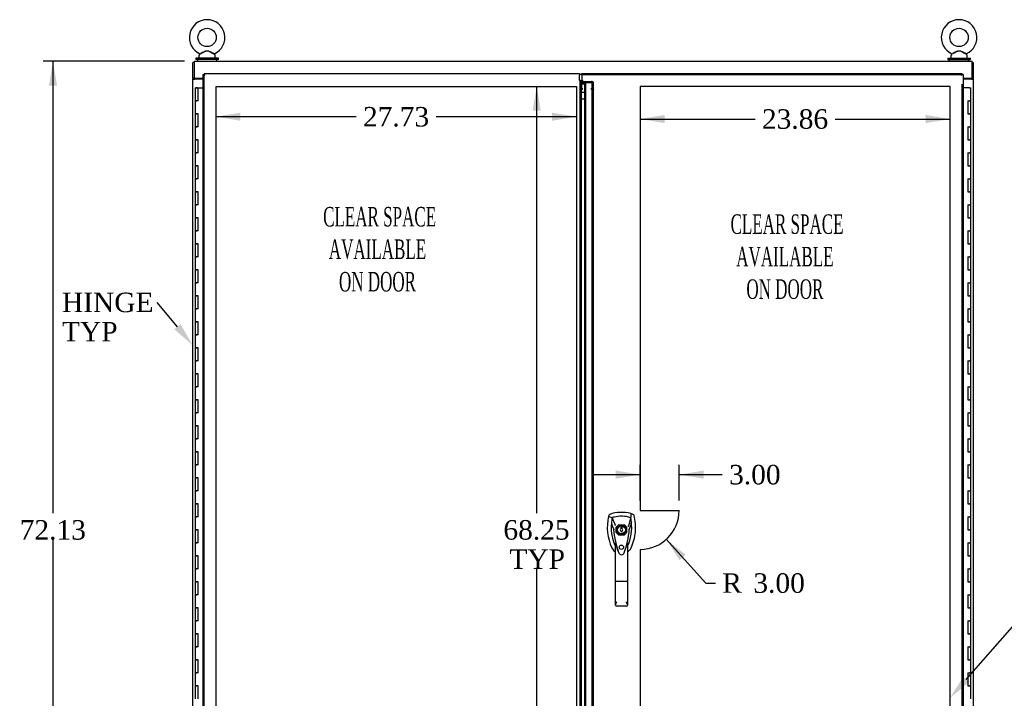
# Model space of a CAD drawing. Header units: inches. Extents: x 1 to 359, y -2 to 239.
# Tile 6 of 20: x 54 to 130, y 100 to 152. Entities that reach past the tile are written whole.
import ezdxf
from ezdxf import colors
from ezdxf.entities.mleader import LeaderData, LeaderLine
from ezdxf.enums import TextEntityAlignment as Align
from ezdxf.lldxf.tags import DXFTag
from ezdxf.math import Vec2, Vec3

# ---------------------------------------------------------------- set-up
doc = ezdxf.new("R2010")
doc.units = ezdxf.units.IN
doc.header["$MEASUREMENT"] = 0
for name, color, linetype in [('COM40566', 7, 'Continuous'), ('COM50799-4', 7, 'Continuous'), ('COM52265-3', 7, 'Continuous'), ('COM54578-68', 7, 'Continuous'), ('COM56694-4', 7, 'Continuous'), ('COM71162-9', 7, 'Continuous'), ('Default', 7, 'Continuous'), ('DV8_Default', 7, 'Continuous'), ('GSK11033', 7, 'Continuous'), ('HAN13066', 7, 'Continuous'), ('SCS00680', 7, 'Continuous'), ('WAF25362', 7, 'Continuous'), ('WAM254785', 7, 'Continuous')]:
    doc.layers.add(name, color=color, linetype=linetype)
doc.styles.add('SEACAD_Times_New_Roman', font='times.ttf')
tags = doc.linetypes.add('HIDDEN2', pattern=[0.1875, 0.125, -0.0625]).pattern_tags.tags
tags[6:7] = [DXFTag(74, 4), DXFTag(75, 0), DXFTag(340, '0'), DXFTag(46, 0.0), DXFTag(50, 0.0), DXFTag(44, 0.0), DXFTag(45, 0.0)]
tags[4:5] = [DXFTag(74, 4), DXFTag(75, 0), DXFTag(340, '0'), DXFTag(46, 0.0), DXFTag(50, 0.0), DXFTag(44, 0.0), DXFTag(45, 0.0)]
doc.dimstyles.new('HAMMOND_(STH_-_300x200)', dxfattribs={"dimtxt": 1.5, "dimasz": 1.875, "dimexe": 0.75, "dimexo": 0.75, "dimgap": 0.375, "dimtad": 0, "dimtih": 1, "dimtoh": 1, "dimzin": 0, "dimdsep": 46, "dimtxsty": 'SEACAD_Times_New_Roman', "dimblk1": '_SE_FILLED', "dimblk2": '_SE_FILLED', "dimsah": 1, "dimcen": 0.75, "dimadec": 0, "dimazin": 0, "dimtfac": 0.8, "dimtofl": 0, "dimtmove": 0, "dimatfit": 3, "dimfxl": 1, "dimtolj": 1, "dimtzin": 0, "dimarcsym": 0})

# ---------------------------------------------------------------- blocks, each defined once
blk = doc.blocks.new('SE7')
at = {"layer": 'COM40566', "color": 7, "linetype": 'Continuous'}
for p, q in [((67.72, 147.649), (67.72, 147.619)), ((127.343, 147.649), (127.343, 147.619))]:
    blk.add_line(p, q, dxfattribs=at)
at = {"layer": 'COM50799-4', "color": 7, "linetype": 'Continuous'}
for p, q in [((68.281, 77.901), (68.281, 147.961)), ((68.281, 147.961), (68.337, 147.961)), ((68.376, 147.961), (68.337, 147.961)), ((68.376, 148.056), (97.263, 148.056)), ((68.376, 148.056), (68.376, 148)), ((68.376, 147.961), (68.376, 148)), ((68.424, 147.914), (68.376, 147.961)), ((68.423, 147.914), (68.424, 147.913)), ((68.424, 147.914), (68.424, 147.914)), ((68.424, 147.913), (68.424, 147.914)), ((68.424, 147.913), (68.424, 147.913)), ((97.263, 148.056), (97.263, 147.913)), ((97.263, 147.539), (97.263, 147.913)), ((97.406, 78.651), (97.406, 147.211))]:
    blk.add_line(p, q, dxfattribs=at)
at = {"layer": 'COM50799-4', "color": 7, "linetype": 'HIDDEN2'}
for p, q in [((68.376, 78.651), (68.376, 147.961)), ((97.311, 78.448), (97.311, 147.415)), ((97.406, 147.211), (97.406, 147.415)), ((97.426, 147.431), (97.426, 147.364)), ((97.426, 147.431), (98.187, 147.431)), ((97.426, 147.364), (98.187, 147.364)), ((97.426, 146.842), (97.426, 147.364)), ((98.221, 147.354), (98.288, 147.401)), ((98.235, 146.869), (98.235, 147.289)), ((98.235, 147.289), (98.33, 147.289)), ((98.33, 146.869), (98.33, 147.289)), ((97.406, 146.856), (97.311, 146.856)), ((97.406, 146.808), (97.311, 146.808)), ((97.406, 146.808), (97.454, 146.808)), ((97.454, 146.909), (97.426, 146.909)), ((97.454, 146.842), (97.426, 146.842)), ((97.454, 146.909), (97.454, 146.842)), ((97.454, 146.842), (97.454, 146.808)), ((98.187, 146.842), (98.187, 146.909)), ((98.187, 146.808), (98.187, 146.842)), ((98.221, 146.808), (98.187, 146.808)), ((98.221, 146.832), (98.288, 146.879)), ((98.221, 146.808), (98.288, 146.808)), ((98.33, 146.869), (98.235, 146.869)), ((98.235, 146.702), (98.235, 146.869)), ((98.235, 146.825), (98.33, 146.825)), ((98.235, 146.784), (98.33, 146.784)), ((98.235, 146.661), (98.235, 146.702)), ((98.33, 146.702), (98.235, 146.702)), ((98.33, 146.661), (98.235, 146.661)), ((98.235, 79.202), (98.235, 146.661)), ((98.33, 146.702), (98.33, 146.869)), ((98.33, 146.661), (98.33, 146.702)), ((98.33, 79.202), (98.33, 146.661))]:
    blk.add_line(p, q, dxfattribs=at)
at = {"layer": 'COM50799-4', "color": 7, "linetype": 'Continuous'}
for centre, radius, start, end in [((68.905, 148.891), 1.09, 238.56128, 243.76327), ((67.446, 147.432), 1.09, 26.23673, 31.43872), ((97.263, 147.415), 0.143, 0, 7.9484)]:
    blk.add_arc(centre, radius, start, end, dxfattribs=at)
at = {"layer": 'COM50799-4', "color": 7, "linetype": 'HIDDEN2'}
for centre, radius, start, end in [((97.263, 147.415), 0.048, 340.9432, 0), ((98.078, 147.289), 0.158, 0.1591, 24.37493), ((98.154, 147.287), 0.177, 0.66676, 40.28782)]:
    blk.add_arc(centre, radius, start, end, dxfattribs=at)
for centre, major_axis, start_param, end_param in [((98.187, 147.33), (0.143, 0), 0.785398, 1.570796), ((98.187, 147.33), (0.048, 0), 0.785398, 1.570796), ((98.187, 146.808), (-0.143, 0), 3.926991, 4.712389), ((98.187, 146.808), (-0.048, 0), 3.926991, 4.712389)]:
    blk.add_ellipse(centre, major_axis=major_axis, ratio=0.707107, start_param=start_param, end_param=end_param, dxfattribs=at)
for points, knots in [([(97.308, 147.399), (97.309, 147.405), (97.31, 147.411), (97.311, 147.423), (97.311, 147.429), (97.31, 147.44), (97.309, 147.446), (97.306, 147.458), (97.304, 147.464), (97.298, 147.481), (97.292, 147.493), (97.282, 147.51), (97.278, 147.516), (97.271, 147.528), (97.267, 147.533), (97.263, 147.539)], [0, 0, 0, 0, 0.125, 0.125, 0.25, 0.25, 0.375, 0.375, 0.5, 0.5, 0.75, 0.75, 0.875, 0.875, 1, 1, 1, 1]), ([(97.404, 147.435), (97.397, 147.436), (97.39, 147.437), (97.377, 147.441), (97.37, 147.443), (97.308, 147.399)], [0, 0, 0, 0, 0.5, 0.5, 1, 1, 1, 1]), ([(98.288, 146.879), (98.302, 146.873), (98.312, 146.864), (98.327, 146.846), (98.33, 146.835), (98.33, 146.825)], [0, 0, 0, 0, 0.5, 0.5, 1, 1, 1, 1]), ([(98.33, 146.784), (98.33, 146.788), (98.327, 146.792), (98.312, 146.8), (98.302, 146.804), (98.288, 146.808)], [0, 0, 0, 0, 0.5, 0.5, 1, 1, 1, 1])]:
    blk.add_open_spline(points, degree=3, knots=knots, dxfattribs=at)
at = {"layer": 'COM50799-4', "color": 7, "linetype": 'Continuous'}
blk.add_open_spline([(97.404, 147.435), (97.402, 147.443), (97.397, 147.452), (97.38, 147.469), (97.37, 147.478), (97.344, 147.496), (97.329, 147.504), (97.297, 147.522), (97.28, 147.531), (97.263, 147.539)], degree=3, knots=[0, 0, 0, 0, 0.25, 0.25, 0.5, 0.5, 0.75, 0.75, 1, 1, 1, 1], dxfattribs=at)
at = {"layer": 'COM52265-3', "color": 7, "linetype": 'Continuous'}
for p, q in [((67.595, 148.899), (67.5, 148.899)), ((67.5, 147.649), (67.5, 148.899)), ((127.468, 148.899), (127.563, 148.899)), ((127.563, 148.899), (127.563, 147.649)), ((67.5, 147.649), (67.5, 147.619)), ((67.595, 147.649), (67.5, 147.649)), ((67.5, 147.619), (67.643, 147.619)), ((67.5, 78.244), (67.5, 147.619)), ((67.595, 147.649), (67.595, 147.619)), ((68.281, 147.619), (67.643, 147.619)), ((127.42, 147.619), (126.781, 147.619)), ((127.42, 147.619), (127.563, 147.619)), ((127.468, 147.649), (127.563, 147.649)), ((127.468, 147.619), (127.468, 147.649)), ((127.563, 147.619), (127.563, 147.649)), ((127.563, 147.619), (127.563, 78.244))]:
    blk.add_line(p, q, dxfattribs=at)
at = {"layer": 'COM54578-68', "color": 7, "linetype": 'Continuous'}
for p, q in [((67.679, 146.931), (67.912, 146.931)), ((67.679, 146.931), (67.679, 145.931)), ((67.733, 146.94), (67.733, 146.966)), ((67.733, 146.966), (67.783, 146.966)), ((67.783, 146.94), (67.733, 146.94)), ((67.746, 146.94), (67.746, 146.931)), ((67.783, 146.966), (67.808, 146.966)), ((67.783, 146.94), (67.808, 146.94)), ((67.808, 146.966), (67.858, 146.966)), ((67.858, 146.94), (67.808, 146.94)), ((67.846, 146.931), (67.846, 146.94)), ((67.858, 146.966), (67.858, 146.94)), ((67.912, 146.931), (68.281, 146.931)), ((67.912, 145.931), (67.912, 146.931)), ((127.266, 146.931), (126.781, 146.931)), ((127.266, 146.931), (127.383, 146.931)), ((127.383, 145.931), (127.383, 146.931)), ((67.679, 145.931), (67.796, 145.931)), ((67.679, 145.931), (67.679, 144.931)), ((67.796, 145.931), (67.679, 145.931)), ((67.912, 145.931), (67.796, 145.931)), ((127.15, 145.931), (127.15, 144.931)), ((127.15, 145.931), (127.266, 145.931)), ((127.383, 145.931), (127.266, 145.931)), ((127.266, 145.931), (127.383, 145.931)), ((127.383, 144.931), (127.383, 145.931)), ((67.679, 144.931), (67.796, 144.931)), ((67.796, 144.931), (67.679, 144.931)), ((67.679, 144.931), (67.679, 143.931)), ((67.912, 144.931), (67.796, 144.931)), ((67.912, 143.931), (67.912, 144.931)), ((127.15, 144.931), (127.266, 144.931)), ((127.383, 144.931), (127.266, 144.931)), ((127.266, 144.931), (127.383, 144.931)), ((127.383, 143.931), (127.383, 144.931)), ((67.679, 143.931), (67.796, 143.931)), ((67.679, 143.931), (67.679, 142.931)), ((67.796, 143.931), (67.679, 143.931)), ((67.912, 143.931), (67.796, 143.931)), ((127.15, 143.931), (127.15, 142.931)), ((127.15, 143.931), (127.266, 143.931)), ((127.383, 143.931), (127.266, 143.931)), ((127.266, 143.931), (127.383, 143.931)), ((127.383, 142.931), (127.383, 143.931)), ((67.679, 142.931), (67.796, 142.931)), ((67.796, 142.931), (67.679, 142.931)), ((67.679, 142.931), (67.679, 141.931)), ((67.912, 142.931), (67.796, 142.931)), ((67.912, 141.931), (67.912, 142.931)), ((127.15, 142.931), (127.266, 142.931)), ((127.383, 142.931), (127.266, 142.931)), ((127.266, 142.931), (127.383, 142.931)), ((127.383, 141.931), (127.383, 142.931)), ((67.679, 141.931), (67.796, 141.931)), ((67.679, 141.931), (67.679, 140.931)), ((67.796, 141.931), (67.679, 141.931)), ((67.912, 141.931), (67.796, 141.931)), ((127.15, 141.931), (127.15, 140.931)), ((127.15, 141.931), (127.266, 141.931)), ((127.383, 141.931), (127.266, 141.931)), ((127.266, 141.931), (127.383, 141.931)), ((127.383, 140.931), (127.383, 141.931)), ((67.679, 140.931), (67.796, 140.931)), ((67.796, 140.931), (67.679, 140.931)), ((67.679, 140.931), (67.679, 139.931)), ((67.912, 140.931), (67.796, 140.931)), ((67.912, 139.931), (67.912, 140.931)), ((127.15, 140.931), (127.266, 140.931)), ((127.383, 140.931), (127.266, 140.931)), ((127.266, 140.931), (127.383, 140.931)), ((127.383, 139.931), (127.383, 140.931)), ((67.679, 139.931), (67.796, 139.931)), ((67.679, 139.931), (67.679, 138.931)), ((67.796, 139.931), (67.679, 139.931)), ((67.912, 139.931), (67.796, 139.931)), ((127.15, 139.931), (127.15, 138.931)), ((127.15, 139.931), (127.266, 139.931)), ((127.383, 139.931), (127.266, 139.931)), ((127.266, 139.931), (127.383, 139.931)), ((127.383, 138.931), (127.383, 139.931)), ((67.679, 138.931), (67.796, 138.931)), ((67.796, 138.931), (67.679, 138.931)), ((67.679, 138.931), (67.679, 137.931)), ((67.912, 138.931), (67.796, 138.931)), ((67.912, 137.931), (67.912, 138.931)), ((127.15, 138.931), (127.266, 138.931)), ((127.383, 138.931), (127.266, 138.931)), ((127.266, 138.931), (127.383, 138.931)), ((127.383, 137.931), (127.383, 138.931)), ((67.679, 137.931), (67.796, 137.931)), ((67.679, 137.931), (67.679, 136.931)), ((67.796, 137.931), (67.679, 137.931)), ((67.912, 137.931), (67.796, 137.931)), ((127.15, 137.931), (127.15, 136.931)), ((127.15, 137.931), (127.266, 137.931)), ((127.383, 137.931), (127.266, 137.931)), ((127.266, 137.931), (127.383, 137.931)), ((127.383, 136.931), (127.383, 137.931)), ((67.679, 136.931), (67.796, 136.931)), ((67.796, 136.931), (67.679, 136.931)), ((67.679, 136.931), (67.679, 135.931)), ((67.912, 136.931), (67.796, 136.931)), ((67.912, 135.931), (67.912, 136.931)), ((127.15, 136.931), (127.266, 136.931)), ((127.383, 136.931), (127.266, 136.931)), ((127.266, 136.931), (127.383, 136.931)), ((127.383, 135.931), (127.383, 136.931)), ((67.679, 135.931), (67.796, 135.931)), ((67.679, 135.931), (67.679, 134.931)), ((67.796, 135.931), (67.679, 135.931)), ((67.912, 135.931), (67.796, 135.931)), ((127.15, 135.931), (127.15, 134.931)), ((127.15, 135.931), (127.266, 135.931)), ((127.383, 135.931), (127.266, 135.931)), ((127.266, 135.931), (127.383, 135.931)), ((127.383, 134.931), (127.383, 135.931)), ((67.679, 134.931), (67.796, 134.931)), ((67.796, 134.931), (67.679, 134.931)), ((67.679, 134.931), (67.679, 133.931)), ((67.912, 134.931), (67.796, 134.931)), ((67.912, 133.931), (67.912, 134.931)), ((127.15, 134.931), (127.266, 134.931)), ((127.383, 134.931), (127.266, 134.931)), ((127.266, 134.931), (127.383, 134.931)), ((127.383, 133.931), (127.383, 134.931)), ((67.679, 133.931), (67.796, 133.931)), ((67.679, 133.931), (67.679, 132.931)), ((67.796, 133.931), (67.679, 133.931)), ((67.912, 133.931), (67.796, 133.931)), ((127.15, 133.931), (127.15, 132.931)), ((127.15, 133.931), (127.266, 133.931)), ((127.383, 133.931), (127.266, 133.931)), ((127.266, 133.931), (127.383, 133.931)), ((127.383, 132.931), (127.383, 133.931)), ((67.679, 132.931), (67.796, 132.931)), ((67.796, 132.931), (67.679, 132.931)), ((67.679, 132.931), (67.679, 131.931)), ((67.912, 132.931), (67.796, 132.931)), ((67.912, 131.931), (67.912, 132.931)), ((127.15, 132.931), (127.266, 132.931)), ((127.383, 132.931), (127.266, 132.931)), ((127.266, 132.931), (127.383, 132.931)), ((127.383, 131.931), (127.383, 132.931)), ((67.679, 131.931), (67.796, 131.931)), ((67.679, 131.931), (67.679, 130.931)), ((67.796, 131.931), (67.679, 131.931)), ((67.912, 131.931), (67.796, 131.931)), ((127.15, 131.931), (127.15, 130.931)), ((127.15, 131.931), (127.266, 131.931)), ((127.383, 131.931), (127.266, 131.931)), ((127.266, 131.931), (127.383, 131.931)), ((127.383, 130.931), (127.383, 131.931)), ((67.679, 130.931), (67.796, 130.931)), ((67.796, 130.931), (67.679, 130.931)), ((67.679, 130.931), (67.679, 129.931)), ((67.912, 130.931), (67.796, 130.931)), ((67.912, 129.931), (67.912, 130.931)), ((127.15, 130.931), (127.266, 130.931)), ((127.383, 130.931), (127.266, 130.931)), ((127.266, 130.931), (127.383, 130.931)), ((127.383, 129.931), (127.383, 130.931)), ((67.679, 129.931), (67.796, 129.931)), ((67.679, 129.931), (67.679, 128.931)), ((67.796, 129.931), (67.679, 129.931)), ((67.912, 129.931), (67.796, 129.931)), ((127.15, 129.931), (127.15, 128.931)), ((127.15, 129.931), (127.266, 129.931)), ((127.383, 129.931), (127.266, 129.931)), ((127.266, 129.931), (127.383, 129.931)), ((127.383, 128.931), (127.383, 129.931)), ((67.679, 128.931), (67.796, 128.931)), ((67.796, 128.931), (67.679, 128.931)), ((67.679, 128.931), (67.679, 127.931)), ((67.912, 128.931), (67.796, 128.931)), ((67.912, 127.931), (67.912, 128.931)), ((127.15, 128.931), (127.266, 128.931)), ((127.383, 128.931), (127.266, 128.931)), ((127.266, 128.931), (127.383, 128.931)), ((127.383, 127.931), (127.383, 128.931)), ((67.679, 127.931), (67.796, 127.931)), ((67.679, 127.931), (67.679, 126.931)), ((67.796, 127.931), (67.679, 127.931)), ((67.912, 127.931), (67.796, 127.931)), ((127.15, 127.931), (127.15, 126.931)), ((127.15, 127.931), (127.266, 127.931)), ((127.383, 127.931), (127.266, 127.931)), ((127.266, 127.931), (127.383, 127.931)), ((127.383, 126.931), (127.383, 127.931)), ((67.679, 126.931), (67.796, 126.931)), ((67.796, 126.931), (67.679, 126.931)), ((67.679, 126.931), (67.679, 125.931)), ((67.912, 126.931), (67.796, 126.931)), ((67.912, 125.931), (67.912, 126.931)), ((127.15, 126.931), (127.266, 126.931)), ((127.383, 126.931), (127.266, 126.931)), ((127.266, 126.931), (127.383, 126.931)), ((127.383, 125.931), (127.383, 126.931)), ((67.679, 125.931), (67.796, 125.931)), ((67.679, 125.931), (67.679, 124.931)), ((67.796, 125.931), (67.679, 125.931)), ((67.912, 125.931), (67.796, 125.931)), ((127.15, 125.931), (127.15, 124.931)), ((127.15, 125.931), (127.266, 125.931)), ((127.383, 125.931), (127.266, 125.931)), ((127.266, 125.931), (127.383, 125.931)), ((127.383, 124.931), (127.383, 125.931)), ((67.679, 124.931), (67.796, 124.931)), ((67.796, 124.931), (67.679, 124.931)), ((67.679, 124.931), (67.679, 123.931)), ((67.912, 124.931), (67.796, 124.931)), ((67.912, 123.931), (67.912, 124.931)), ((127.15, 124.931), (127.266, 124.931)), ((127.383, 124.931), (127.266, 124.931)), ((127.266, 124.931), (127.383, 124.931)), ((127.383, 123.931), (127.383, 124.931)), ((67.679, 123.931), (67.796, 123.931)), ((67.679, 123.931), (67.679, 122.931)), ((67.796, 123.931), (67.679, 123.931)), ((67.912, 123.931), (67.796, 123.931)), ((127.15, 123.931), (127.15, 122.931)), ((127.15, 123.931), (127.266, 123.931)), ((127.383, 123.931), (127.266, 123.931)), ((127.266, 123.931), (127.383, 123.931)), ((127.383, 122.931), (127.383, 123.931)), ((67.679, 122.931), (67.796, 122.931)), ((67.796, 122.931), (67.679, 122.931)), ((67.679, 122.931), (67.679, 121.931)), ((67.912, 122.931), (67.796, 122.931)), ((67.912, 121.931), (67.912, 122.931)), ((127.15, 122.931), (127.266, 122.931)), ((127.383, 122.931), (127.266, 122.931)), ((127.266, 122.931), (127.383, 122.931)), ((127.383, 121.931), (127.383, 122.931)), ((67.679, 121.931), (67.796, 121.931)), ((67.679, 121.931), (67.679, 120.931)), ((67.796, 121.931), (67.679, 121.931)), ((67.912, 121.931), (67.796, 121.931)), ((127.15, 121.931), (127.15, 120.931)), ((127.15, 121.931), (127.266, 121.931)), ((127.383, 121.931), (127.266, 121.931)), ((127.266, 121.931), (127.383, 121.931)), ((127.383, 120.931), (127.383, 121.931)), ((67.679, 120.931), (67.796, 120.931)), ((67.796, 120.931), (67.679, 120.931)), ((67.679, 120.931), (67.679, 119.931)), ((67.912, 120.931), (67.796, 120.931)), ((67.912, 119.931), (67.912, 120.931)), ((127.15, 120.931), (127.266, 120.931)), ((127.383, 120.931), (127.266, 120.931)), ((127.266, 120.931), (127.383, 120.931)), ((127.383, 119.931), (127.383, 120.931)), ((67.679, 119.931), (67.796, 119.931)), ((67.679, 119.931), (67.679, 118.931)), ((67.796, 119.931), (67.679, 119.931)), ((67.912, 119.931), (67.796, 119.931)), ((127.15, 119.931), (127.15, 118.931)), ((127.15, 119.931), (127.266, 119.931)), ((127.383, 119.931), (127.266, 119.931)), ((127.266, 119.931), (127.383, 119.931)), ((127.383, 118.931), (127.383, 119.931)), ((67.679, 118.931), (67.796, 118.931)), ((67.796, 118.931), (67.679, 118.931)), ((67.679, 118.931), (67.679, 117.931)), ((67.912, 118.931), (67.796, 118.931)), ((67.912, 117.931), (67.912, 118.931)), ((127.15, 118.931), (127.266, 118.931)), ((127.383, 118.931), (127.266, 118.931)), ((127.266, 118.931), (127.383, 118.931)), ((127.383, 117.931), (127.383, 118.931)), ((67.679, 117.931), (67.796, 117.931)), ((67.679, 117.931), (67.679, 116.931)), ((67.796, 117.931), (67.679, 117.931)), ((67.912, 117.931), (67.796, 117.931)), ((127.15, 117.931), (127.15, 116.931)), ((127.15, 117.931), (127.266, 117.931)), ((127.383, 117.931), (127.266, 117.931)), ((127.266, 117.931), (127.383, 117.931)), ((127.383, 116.931), (127.383, 117.931)), ((67.679, 116.931), (67.796, 116.931)), ((67.796, 116.931), (67.679, 116.931)), ((67.679, 116.931), (67.679, 115.931)), ((67.912, 116.931), (67.796, 116.931)), ((67.912, 115.931), (67.912, 116.931)), ((127.15, 116.931), (127.266, 116.931)), ((127.383, 116.931), (127.266, 116.931)), ((127.266, 116.931), (127.383, 116.931)), ((127.383, 115.931), (127.383, 116.931)), ((67.679, 115.931), (67.796, 115.931)), ((67.679, 115.931), (67.679, 114.931)), ((67.796, 115.931), (67.679, 115.931)), ((67.912, 115.931), (67.796, 115.931)), ((127.15, 115.931), (127.15, 114.931)), ((127.15, 115.931), (127.266, 115.931)), ((127.383, 115.931), (127.266, 115.931)), ((127.266, 115.931), (127.383, 115.931)), ((127.383, 114.931), (127.383, 115.931)), ((67.679, 114.931), (67.796, 114.931)), ((67.796, 114.931), (67.679, 114.931)), ((67.679, 114.931), (67.679, 113.931)), ((67.912, 114.931), (67.796, 114.931)), ((67.912, 113.931), (67.912, 114.931)), ((127.15, 114.931), (127.266, 114.931)), ((127.383, 114.931), (127.266, 114.931)), ((127.266, 114.931), (127.383, 114.931)), ((127.383, 113.931), (127.383, 114.931)), ((67.679, 113.931), (67.796, 113.931)), ((67.679, 113.931), (67.679, 112.931)), ((67.796, 113.931), (67.679, 113.931)), ((67.912, 113.931), (67.796, 113.931)), ((127.15, 113.931), (127.15, 112.931)), ((127.15, 113.931), (127.266, 113.931)), ((127.383, 113.931), (127.266, 113.931)), ((127.266, 113.931), (127.383, 113.931)), ((127.383, 112.931), (127.383, 113.931)), ((67.679, 112.931), (67.796, 112.931)), ((67.796, 112.931), (67.679, 112.931)), ((67.679, 112.931), (67.679, 111.931)), ((67.912, 112.931), (67.796, 112.931)), ((67.912, 111.931), (67.912, 112.931)), ((127.15, 112.931), (127.266, 112.931)), ((127.383, 112.931), (127.266, 112.931)), ((127.266, 112.931), (127.383, 112.931)), ((127.383, 111.931), (127.383, 112.931)), ((67.679, 111.931), (67.796, 111.931)), ((67.679, 111.931), (67.679, 110.931)), ((67.796, 111.931), (67.679, 111.931)), ((67.912, 111.931), (67.796, 111.931)), ((127.15, 111.931), (127.15, 110.931)), ((127.15, 111.931), (127.266, 111.931)), ((127.383, 111.931), (127.266, 111.931)), ((127.266, 111.931), (127.383, 111.931)), ((127.383, 110.931), (127.383, 111.931)), ((67.679, 110.931), (67.796, 110.931)), ((67.796, 110.931), (67.679, 110.931)), ((67.679, 110.931), (67.679, 109.931)), ((67.912, 110.931), (67.796, 110.931)), ((67.912, 109.931), (67.912, 110.931)), ((127.15, 110.931), (127.266, 110.931)), ((127.383, 110.931), (127.266, 110.931)), ((127.266, 110.931), (127.383, 110.931)), ((127.383, 109.931), (127.383, 110.931)), ((67.679, 109.931), (67.796, 109.931)), ((67.679, 109.931), (67.679, 108.931)), ((67.796, 109.931), (67.679, 109.931)), ((67.912, 109.931), (67.796, 109.931)), ((127.15, 109.931), (127.15, 108.931)), ((127.15, 109.931), (127.266, 109.931)), ((127.383, 109.931), (127.266, 109.931)), ((127.266, 109.931), (127.383, 109.931)), ((127.383, 108.931), (127.383, 109.931)), ((67.679, 108.931), (67.796, 108.931)), ((67.796, 108.931), (67.679, 108.931)), ((67.679, 108.931), (67.679, 107.931)), ((67.912, 108.931), (67.796, 108.931)), ((67.912, 107.931), (67.912, 108.931)), ((127.15, 108.931), (127.266, 108.931)), ((127.383, 108.931), (127.266, 108.931)), ((127.266, 108.931), (127.383, 108.931)), ((127.383, 107.931), (127.383, 108.931)), ((67.679, 107.931), (67.796, 107.931)), ((67.679, 107.931), (67.679, 106.931)), ((67.796, 107.931), (67.679, 107.931)), ((67.912, 107.931), (67.796, 107.931)), ((127.15, 107.931), (127.15, 106.931)), ((127.15, 107.931), (127.266, 107.931)), ((127.383, 107.931), (127.266, 107.931)), ((127.266, 107.931), (127.383, 107.931)), ((127.383, 106.931), (127.383, 107.931)), ((67.679, 106.931), (67.796, 106.931)), ((67.796, 106.931), (67.679, 106.931)), ((67.679, 106.931), (67.679, 105.931)), ((67.912, 106.931), (67.796, 106.931)), ((67.912, 105.931), (67.912, 106.931)), ((127.15, 106.931), (127.266, 106.931)), ((127.383, 106.931), (127.266, 106.931)), ((127.266, 106.931), (127.383, 106.931)), ((127.383, 105.931), (127.383, 106.931)), ((67.679, 105.931), (67.796, 105.931)), ((67.679, 105.931), (67.679, 104.931)), ((67.796, 105.931), (67.679, 105.931)), ((67.912, 105.931), (67.796, 105.931)), ((127.15, 105.931), (127.15, 104.931)), ((127.15, 105.931), (127.266, 105.931)), ((127.383, 105.931), (127.266, 105.931)), ((127.266, 105.931), (127.383, 105.931)), ((127.383, 104.931), (127.383, 105.931)), ((67.679, 104.931), (67.796, 104.931)), ((67.796, 104.931), (67.679, 104.931)), ((67.679, 104.931), (67.679, 103.931)), ((67.912, 104.931), (67.796, 104.931)), ((67.912, 103.931), (67.912, 104.931)), ((127.15, 104.931), (127.266, 104.931)), ((127.383, 104.931), (127.266, 104.931)), ((127.266, 104.931), (127.383, 104.931)), ((127.383, 103.931), (127.383, 104.931)), ((67.679, 103.931), (67.796, 103.931)), ((67.679, 103.931), (67.679, 102.931)), ((67.796, 103.931), (67.679, 103.931)), ((67.912, 103.931), (67.796, 103.931)), ((127.15, 103.931), (127.15, 102.931)), ((127.15, 103.931), (127.266, 103.931)), ((127.383, 103.931), (127.266, 103.931)), ((127.266, 103.931), (127.383, 103.931)), ((127.383, 102.931), (127.383, 103.931)), ((67.679, 102.931), (67.796, 102.931)), ((67.796, 102.931), (67.679, 102.931)), ((67.679, 102.931), (67.679, 101.931)), ((67.912, 102.931), (67.796, 102.931)), ((67.912, 101.931), (67.912, 102.931)), ((127.15, 102.931), (127.266, 102.931)), ((127.383, 102.931), (127.266, 102.931)), ((127.266, 102.931), (127.383, 102.931)), ((127.383, 101.931), (127.383, 102.931)), ((67.679, 101.931), (67.796, 101.931)), ((67.679, 101.931), (67.679, 100.931)), ((67.796, 101.931), (67.679, 101.931)), ((67.912, 101.931), (67.796, 101.931)), ((127.15, 101.931), (127.15, 100.931)), ((127.15, 101.931), (127.266, 101.931)), ((127.383, 101.931), (127.266, 101.931)), ((127.266, 101.931), (127.383, 101.931)), ((127.383, 100.931), (127.383, 101.931)), ((67.679, 100.931), (67.796, 100.931)), ((67.796, 100.931), (67.679, 100.931)), ((67.679, 100.931), (67.679, 99.931)), ((67.912, 100.931), (67.796, 100.931)), ((67.912, 99.931), (67.912, 100.931)), ((127.15, 100.931), (127.266, 100.931)), ((127.383, 100.931), (127.266, 100.931)), ((127.266, 100.931), (127.383, 100.931)), ((127.383, 99.931), (127.383, 100.931))]:
    blk.add_line(p, q, dxfattribs=at)
at = {"layer": 'COM56694-4', "color": 7, "linetype": 'Continuous'}
for p, q in [((97.424, 147.913), (97.424, 148.056)), ((97.424, 148.056), (126.686, 148.056)), ((97.424, 147.913), (97.424, 147.533)), ((126.638, 147.914), (126.638, 147.913)), ((126.639, 147.914), (126.638, 147.914)), ((126.638, 147.913), (126.639, 147.913)), ((126.639, 147.914), (126.686, 147.961)), ((126.639, 147.913), (126.639, 147.914)), ((126.686, 148.056), (126.686, 148)), ((126.686, 147.961), (126.686, 148)), ((126.686, 147.961), (126.725, 147.961)), ((126.781, 147.961), (126.725, 147.961)), ((126.781, 147.961), (126.781, 77.901)), ((97.424, 147.533), (97.549, 147.408)), ((97.549, 147.408), (97.799, 147.408)), ((97.656, 78.651), (97.656, 147.211))]:
    blk.add_line(p, q, dxfattribs=at)
at = {"layer": 'COM56694-4', "color": 7, "linetype": 'HIDDEN2'}
for p, q in [((97.424, 147.961), (126.686, 147.961)), ((97.656, 147.211), (97.656, 147.293)), ((97.656, 147.293), (97.751, 147.293)), ((97.751, 78.569), (97.751, 147.293)), ((126.686, 147.211), (126.686, 77.902)), ((97.751, 146.836), (97.656, 146.836)), ((100.089, 112.733), (100.089, 113.13)), ((100.286, 113.327), (100.683, 113.327)), ((100.88, 113.13), (100.88, 112.733)), ((100.683, 112.536), (100.286, 112.536))]:
    blk.add_line(p, q, dxfattribs=at)
blk.add_circle((100.484, 111.593), 0.167, dxfattribs=at)
at = {"layer": 'COM56694-4', "color": 7, "linetype": 'Continuous'}
for centre, start, end in [((127.616, 147.432), 148.56128, 153.76327), ((126.157, 148.891), 296.23673, 301.43872)]:
    blk.add_arc(centre, 1.09, start, end, dxfattribs=at)
at = {"layer": 'COM56694-4', "color": 7, "linetype": 'HIDDEN2'}
for radius, start, end in [(0.443, 116.64717, 153.35283), (0.442, 26.64717, 63.35283), (0.442, 206.64717, 243.35283), (0.442, 296.64717, 333.35283)]:
    blk.add_arc((100.484, 112.931), radius, start, end, dxfattribs=at)
at = {"layer": 'COM56694-4', "color": 7, "linetype": 'Continuous'}
blk.add_open_spline([(97.656, 147.293), (97.656, 147.303), (97.66, 147.313), (97.674, 147.332), (97.685, 147.341), (97.711, 147.36), (97.727, 147.37), (97.762, 147.389), (97.781, 147.399), (97.799, 147.408)], degree=3, knots=[0, 0, 0, 0, 0.25, 0.25, 0.5, 0.5, 0.75, 0.75, 1, 1, 1, 1], dxfattribs=at)
at = {"layer": 'COM56694-4', "color": 7, "linetype": 'HIDDEN2'}
blk.add_open_spline([(97.751, 147.293), (97.751, 147.303), (97.753, 147.313), (97.757, 147.332), (97.761, 147.341), (97.77, 147.36), (97.775, 147.37), (97.787, 147.389), (97.793, 147.399), (97.799, 147.408)], degree=3, knots=[0, 0, 0, 0, 0.25, 0.25, 0.5, 0.5, 0.75, 0.75, 1, 1, 1, 1], dxfattribs=at)
at = {"layer": 'COM71162-9', "color": 7, "linetype": 'Continuous'}
for p, q in [((67.595, 148.994), (127.468, 148.994)), ((67.595, 148.994), (67.595, 148.851)), ((67.595, 148.851), (67.595, 147.649)), ((127.468, 148.851), (127.468, 148.994)), ((127.468, 147.649), (127.468, 148.851)), ((68.281, 147.649), (67.595, 147.649)), ((127.468, 147.649), (126.781, 147.649))]:
    blk.add_line(p, q, dxfattribs=at)
at = {"layer": 'DV8_Default', "color": 7, "linetype": 'HIDDEN2'}
for p, q in [((69.281, 147.056), (97.013, 147.056)), ((69.281, 78.806), (69.281, 147.056)), ((97.013, 147.056), (97.013, 78.806)), ((101.924, 147.056), (101.924, 114.431)), ((125.781, 147.056), (101.924, 147.056)), ((125.781, 78.806), (125.781, 147.056)), ((101.924, 114.431), (104.924, 114.431)), ((101.924, 111.431), (101.924, 78.806))]:
    blk.add_line(p, q, dxfattribs=at)
blk.add_arc((101.924, 114.431), 3, 270, 0, dxfattribs=at)
at = {"layer": 'GSK11033', "color": 7, "linetype": 'Continuous'}
for p, q in [((68.376, 147.961), (68.376, 147.961)), ((68.376, 147.961), (68.376, 147.961)), ((97.424, 147.961), (97.263, 147.961)), ((126.686, 147.961), (126.686, 147.961)), ((126.686, 147.961), (126.686, 147.961)), ((97.425, 147.533), (97.425, 147.211)), ((97.637, 147.211), (97.425, 147.211)), ((97.637, 147.211), (97.425, 147.211)), ((97.637, 147.408), (97.637, 147.211)), ((97.406, 146.615), (97.656, 146.615)), ((97.406, 146.107), (97.656, 146.107))]:
    blk.add_line(p, q, dxfattribs=at)
at = {"layer": 'HAN13066', "color": 7, "linetype": 'Continuous'}
for p, q in [((99.508, 114.033), (99.493, 113.975)), ((99.493, 113.975), (99.777, 113.869)), ((99.777, 113.869), (99.993, 113.297)), ((101.192, 113.869), (101.027, 113.214)), ((101.383, 114.12), (101.203, 114.179)), ((99.879, 112.948), (99.879, 112.948)), ((99.993, 113.297), (100.038, 113.263)), ((100.528, 113.156), (100.441, 113.156)), ((100.441, 113.156), (100.441, 113.021)), ((100.528, 113.021), (100.528, 113.156)), ((101.09, 112.952), (101.09, 112.952)), ((100.441, 112.841), (100.441, 112.806)), ((100.441, 112.806), (100.528, 112.806)), ((100.528, 112.806), (100.528, 112.841)), ((100.029, 108.954), (100.029, 111.932)), ((100.939, 111.932), (100.939, 108.954)), ((100.939, 111.651), (100.964, 111.698)), ((100.223, 111.291), (100.227, 111.283)), ((100.029, 107.146), (100.029, 108.954)), ((100.849, 108.949), (100.119, 108.949)), ((100.939, 108.954), (100.939, 107.146)), ((100.849, 107.056), (100.119, 107.056))]:
    blk.add_line(p, q, dxfattribs=at)
for radius in [0.35, 0.3]:
    blk.add_circle((100.484, 112.931), radius, dxfattribs=at)
for centre, radius, start, end in [((103.116, 113.122), 3.721, 166.75318, 205.10266), ((100.484, 111.697), 2.585, 73.85893, 110.34924), ((103.116, 113.122), 3.421, 167.3846, 174.70184), ((100.484, 111.697), 2.285, 106.83853, 108.03431), ((100.484, 111.697), 2.285, 104.45028, 106.83853), ((100.484, 111.697), 2.285, 71.96569, 104.45028), ((97.853, 113.122), 3.421, 10.11379, 12.6154), ((97.853, 113.122), 3.421, 8.519, 10.11379), ((103.116, 113.122), 3.421, 174.70184, 200.20775), ((99.967, 111.601), 1.35, 91.23359, 93.76963), ((106.727, 113.518), 6.872, 184.75423, 199.9908), ((100.484, 112.931), 0.1, 115.94448, 244.05552), ((100.484, 112.931), 0.1, 295.94448, 64.05552), ((94.046, 113.547), 7.068, 340.3478, 355.1696), ((97.853, 113.122), 3.421, 334.89734, 7.2824), ((113.848, 86.504), 29.627, 115.64179, 115.75394), ((101.025, 112.163), 0.791, 85.30773, 89.6394), ((97.853, 113.122), 3.421, 7.2824, 8.519), ((103.116, 113.122), 3.421, 200.20775, 205.10266), ((100.425, 111.861), 0.45, 205.10266, 208.42246), ((98.5, 111.327), 1.646, 10.27719, 21.64676), ((100.544, 111.861), 0.45, 331.57754, 334.89734), ((100.544, 111.861), 0.75, 301.84865, 334.89734), ((100.425, 111.861), 0.75, 233.47883, 238.15135), ((100.486, 111.257), 0.234, 202.28022, 338.21669), ((100.12, 107.146), 0.0903, 180.00172, 181.11543), ((100.119, 107.146), 0.09, 181.11716, 270), ((100.849, 107.146), 0.09, 270, 358.88284), ((100.849, 107.146), 0.0903, 358.88457, 359.99828)]:
    blk.add_arc(centre, radius, start, end, dxfattribs=at)
for points in [[(99.586, 114.12), (99.548, 114.106), (99.518, 114.073), (99.508, 114.033)], [(101.203, 114.179), (101.199, 114.076), (101.195, 113.973), (101.192, 113.869)], [(101.461, 114.033), (101.451, 114.073), (101.421, 114.106), (101.383, 114.12)], [(99.709, 113.438), (99.766, 113.275), (99.822, 113.111), (99.879, 112.948)], [(101.247, 113.556), (101.194, 113.354), (101.142, 113.153), (101.09, 112.952)], [(99.746, 111.543), (99.798, 111.431), (99.879, 111.332), (99.979, 111.259)]]:
    blk.add_open_spline(points, degree=3, dxfattribs=at)
for points, knots in [([(101.223, 111.543), (101.403, 111.928), (101.517, 112.344), (101.598, 113.191), (101.565, 113.621), (101.461, 114.033)], [0, 0, 0, 0, 0.5, 0.5, 1, 1, 1, 1]), ([(100.224, 111.291), (100.209, 111.333), (100.194, 111.375), (100.159, 111.485), (100.139, 111.552), (100.119, 111.62)], [0.770336, 0.770336, 0.770336, 0.770336, 0.8588735, 0.8588735, 1, 1, 1, 1]), ([(100.849, 111.619), (100.866, 111.677), (100.882, 111.734), (100.905, 111.819), (100.913, 111.848), (100.924, 111.889), (100.928, 111.902), (100.933, 111.92), (100.935, 111.926), (100.938, 111.933), (100.939, 111.934), (100.939, 111.932)], [0, 0, 0, 0, 0.5, 0.5, 0.75, 0.75, 0.875, 0.875, 0.9375, 0.9375, 1, 1, 1, 1]), ([(100.119, 108.949), (100.113, 108.949), (100.108, 108.949), (100.096, 108.949), (100.09, 108.949), (100.079, 108.949), (100.074, 108.949), (100.064, 108.95), (100.06, 108.95), (100.047, 108.951), (100.041, 108.951), (100.034, 108.952), (100.032, 108.953), (100.03, 108.954), (100.029, 108.954), (100.029, 108.954)], [0, 0, 0, 0, 0.125, 0.125, 0.25, 0.25, 0.375, 0.375, 0.5, 0.5, 0.75, 0.75, 0.875, 0.875, 1, 1, 1, 1]), ([(100.939, 108.954), (100.939, 108.954), (100.939, 108.954), (100.936, 108.953), (100.935, 108.952), (100.928, 108.951), (100.921, 108.951), (100.909, 108.95), (100.904, 108.95), (100.894, 108.949), (100.889, 108.949), (100.878, 108.949), (100.873, 108.949), (100.861, 108.949), (100.855, 108.949), (100.849, 108.949)], [0, 0, 0, 0, 0.125, 0.125, 0.25, 0.25, 0.5, 0.5, 0.625, 0.625, 0.75, 0.75, 0.875, 0.875, 1, 1, 1, 1]), ([(100.029, 107.145), (100.03, 107.16), (100.034, 107.177), (100.042, 107.205), (100.045, 107.215), (100.053, 107.234), (100.057, 107.244), (100.069, 107.275), (100.079, 107.296), (100.094, 107.33), (100.099, 107.341), (100.109, 107.364), (100.114, 107.376), (100.119, 107.388)], [0, 0, 0, 0, 0.25, 0.25, 0.375, 0.375, 0.5, 0.5, 0.75, 0.75, 0.875, 0.875, 1, 1, 1, 1]), ([(100.849, 107.388), (100.854, 107.376), (100.86, 107.364), (100.87, 107.341), (100.875, 107.33), (100.89, 107.296), (100.899, 107.275), (100.912, 107.244), (100.916, 107.234), (100.923, 107.215), (100.927, 107.205), (100.935, 107.177), (100.939, 107.16), (100.939, 107.145)], [0, 0, 0, 0, 0.125, 0.125, 0.25, 0.25, 0.5, 0.5, 0.625, 0.625, 0.75, 0.75, 1, 1, 1, 1])]:
    blk.add_open_spline(points, degree=3, knots=knots, dxfattribs=at)
at = {"layer": 'SCS00680', "color": 7, "linetype": 'Continuous'}
for p, q in [((67.97, 149.407), (67.97, 149.288)), ((68.048, 149.524), (67.983, 149.445)), ((69.206, 149.445), (69.14, 149.525)), ((69.22, 149.288), (69.22, 149.407)), ((125.843, 149.407), (125.843, 149.288)), ((125.921, 149.524), (125.856, 149.445)), ((127.079, 149.445), (127.013, 149.525)), ((127.093, 149.288), (127.093, 149.407))]:
    blk.add_line(p, q, dxfattribs=at)
for centre in [(68.595, 150.817), (126.468, 150.817)]:
    blk.add_circle(centre, 0.704, dxfattribs=at)
for centre, radius, start, end in [((68.595, 150.817), 1.367, 294.01954, 246.00962), ((126.468, 150.817), 1.367, 294.01954, 246.00962), ((68.03, 149.407), 0.06, 140.32138, 180), ((68.03, 149.288), 0.06, 180, 270), ((68.024, 149.542), 0.03, 297.89156, 61.95204), ((69.16, 149.288), 0.06, 270, 0), ((69.16, 149.407), 0.06, 0, 39.67862), ((125.903, 149.407), 0.06, 140.32138, 180), ((125.903, 149.288), 0.06, 180, 270), ((125.897, 149.542), 0.03, 297.89156, 61.95204), ((127.033, 149.288), 0.06, 270, 0), ((127.033, 149.407), 0.06, 0, 39.67862)]:
    blk.add_arc(centre, radius, start, end, dxfattribs=at)
for points, knots in [([(68.037, 149.569), (68.037, 149.569), (68.037, 149.569), (68.037, 149.569), (68.037, 149.57), (68.038, 149.57)], [0.934098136, 0.934098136, 0.934098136, 0.934098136, 0.9375, 0.9375, 0.943646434, 0.943646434, 0.943646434, 0.943646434]), ([(68.104, 149.602), (68.143, 149.621), (68.193, 149.647), (68.301, 149.699), (68.358, 149.727), (68.447, 149.763), (68.477, 149.774), (68.539, 149.789), (68.571, 149.794), (68.667, 149.791), (68.73, 149.769), (68.847, 149.72), (68.905, 149.691), (69.011, 149.639), (69.06, 149.614), (69.131, 149.58), (69.152, 149.569), (69.153, 149.569)], [0, 0, 0, 0, 0.0625, 0.0625, 0.125, 0.125, 0.15625, 0.15625, 0.1875, 0.1875, 0.25, 0.25, 0.3125, 0.3125, 0.375, 0.375, 0.4344066, 0.4344066, 0.4344066, 0.4344066]), ([(69.142, 149.523), (69.142, 149.523), (69.124, 149.532), (69.077, 149.558), (69.056, 149.569), (69.012, 149.594), (68.987, 149.607), (68.91, 149.651), (68.854, 149.682), (68.768, 149.726), (68.738, 149.74), (68.677, 149.763), (68.645, 149.772), (68.581, 149.777), (68.548, 149.772), (68.485, 149.754), (68.455, 149.742), (68.367, 149.7), (68.311, 149.668), (68.205, 149.609), (68.155, 149.581), (68.116, 149.56)], [0.5685641, 0.5685641, 0.5685641, 0.5685641, 0.625, 0.625, 0.65625, 0.65625, 0.6875, 0.6875, 0.75, 0.75, 0.78125, 0.78125, 0.8125, 0.8125, 0.84375, 0.84375, 0.875, 0.875, 0.9375, 0.9375, 1, 1, 1, 1]), ([(125.91, 149.569), (125.91, 149.569), (125.91, 149.569), (125.91, 149.569), (125.91, 149.57), (125.911, 149.57)], [0.934098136, 0.934098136, 0.934098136, 0.934098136, 0.9375, 0.9375, 0.943646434, 0.943646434, 0.943646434, 0.943646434]), ([(125.977, 149.602), (126.016, 149.621), (126.066, 149.647), (126.174, 149.699), (126.231, 149.727), (126.32, 149.763), (126.35, 149.774), (126.412, 149.789), (126.444, 149.794), (126.54, 149.791), (126.603, 149.769), (126.72, 149.72), (126.778, 149.691), (126.884, 149.639), (126.933, 149.614), (127.004, 149.58), (127.025, 149.569), (127.026, 149.569)], [0, 0, 0, 0, 0.0625, 0.0625, 0.125, 0.125, 0.15625, 0.15625, 0.1875, 0.1875, 0.25, 0.25, 0.3125, 0.3125, 0.375, 0.375, 0.4344066, 0.4344066, 0.4344066, 0.4344066]), ([(127.015, 149.523), (127.015, 149.523), (126.997, 149.532), (126.95, 149.558), (126.929, 149.569), (126.885, 149.594), (126.86, 149.607), (126.783, 149.651), (126.727, 149.682), (126.641, 149.726), (126.611, 149.74), (126.55, 149.763), (126.518, 149.772), (126.454, 149.777), (126.421, 149.772), (126.358, 149.754), (126.328, 149.742), (126.24, 149.7), (126.184, 149.668), (126.078, 149.609), (126.028, 149.581), (125.989, 149.56)], [0.5685641, 0.5685641, 0.5685641, 0.5685641, 0.625, 0.625, 0.65625, 0.65625, 0.6875, 0.6875, 0.75, 0.75, 0.78125, 0.78125, 0.8125, 0.8125, 0.84375, 0.84375, 0.875, 0.875, 0.9375, 0.9375, 1, 1, 1, 1])]:
    blk.add_open_spline(points, degree=3, knots=knots, dxfattribs=at)
at = {"layer": 'WAF25362', "color": 7, "linetype": 'Continuous'}
for p, q in [((69.47, 149.228), (67.72, 149.228)), ((67.72, 149.228), (67.72, 149.119)), ((69.47, 149.119), (67.72, 149.119)), ((69.47, 149.119), (69.47, 149.228)), ((125.593, 149.228), (127.343, 149.228)), ((125.593, 149.228), (125.593, 149.119)), ((125.593, 149.119), (127.343, 149.119)), ((127.343, 149.119), (127.343, 149.228))]:
    blk.add_line(p, q, dxfattribs=at)
at = {"layer": 'WAM254785', "color": 7, "linetype": 'Continuous'}
for p, q in [((67.845, 149.119), (67.845, 148.994)), ((69.345, 148.994), (69.345, 149.119)), ((125.718, 149.119), (125.718, 148.994)), ((127.218, 148.994), (127.218, 149.119))]:
    blk.add_line(p, q, dxfattribs=at)
blk = doc.blocks.new('DMBLK3085')
at = {"layer": 'Default', "linetype": 'Continuous'}
for points in [[(56.418, 147.119), (57.043, 147.119), (56.73, 148.994)], [(56.418, 78.744), (56.73, 76.869), (57.043, 78.744)]]:
    blk.add_hatch(color=7, dxfattribs=at).paths.add_polyline_path(points)
at = {"layer": 'Default', "color": 7, "linetype": 'Continuous'}
for p, q in [((66.845, 148.994), (55.98, 148.994)), ((56.73, 148.994), (56.73, 114.206)), ((56.73, 112.181), (56.73, 76.869)), ((66.845, 76.869), (55.98, 76.869))]:
    blk.add_line(p, q, dxfattribs=at)
at = {"layer": 'Default', "color": 7, "linetype": 'Continuous', "style": 'SEACAD_Times_New_Roman'}
blk.add_text('72.13', height=1.5, dxfattribs=at).set_placement((54.171, 113.681), align=Align.TOP_LEFT)
blk = doc.blocks.new('_SE_FILLED')
at = {"color": 0}
blk.add_line((0, 0), (-1, 0), dxfattribs=at)
blk.add_solid([(0, 0), (-1, -0.1665), (-1, 0.1665), (0, 0)], dxfattribs=at)
blk = doc.blocks.new('DMBLK3096')
at = {"layer": 'Default', "linetype": 'Continuous'}
for points in [[(100.049, 117.494), (100.049, 116.869), (101.924, 117.181)], [(106.799, 117.494), (104.924, 117.181), (106.799, 116.869)]]:
    blk.add_hatch(color=7, dxfattribs=at).paths.add_polyline_path(points)
at = {"layer": 'Default', "color": 7, "linetype": 'Continuous'}
for p, q in [((101.924, 115.181), (101.924, 117.931)), ((104.924, 115.181), (104.924, 117.931)), ((98.174, 117.181), (101.924, 117.181)), ((104.924, 117.181), (107.493, 117.181)), ((107.493, 117.181), (108.243, 117.181))]:
    blk.add_line(p, q, dxfattribs=at)
at = {"layer": 'Default', "color": 7, "linetype": 'Continuous', "style": 'SEACAD_Times_New_Roman'}
blk.add_text('3.00', height=1.5, dxfattribs=at).set_placement((108.768, 117.931), align=Align.TOP_LEFT)
blk = doc.blocks.new('DMBLK3097')
at = {"layer": 'Default', "linetype": 'Continuous'}
blk.add_hatch(color=7, dxfattribs=at).paths.add_polyline_path([(105.421, 111.021), (103.934, 112.204), (104.957, 110.602)])
at = {"layer": 'Default', "color": 7, "linetype": 'Continuous'}
for p, q in [((103.934, 112.204), (106.968, 108.839)), ((106.968, 108.839), (107.718, 108.839))]:
    blk.add_line(p, q, dxfattribs=at)
at = {"layer": 'Default', "color": 7, "linetype": 'Continuous', "style": 'SEACAD_Times_New_Roman'}
for s, p in [('R', (108.243, 109.589)), ('3.00', (110.636, 109.589))]:
    blk.add_text(s, height=1.5, dxfattribs=at).set_placement(p, align=Align.TOP_LEFT)
blk = doc.blocks.new('DMBLK3099')
at = {"layer": 'Default', "linetype": 'Continuous'}
for points in [[(71.156, 144.405), (71.156, 145.03), (69.281, 144.717)], [(95.138, 144.405), (97.013, 144.717), (95.138, 145.03)]]:
    blk.add_hatch(color=7, dxfattribs=at).paths.add_polyline_path(points)
at = {"layer": 'Default', "color": 7, "linetype": 'Continuous'}
for p, q in [((80.063, 144.717), (69.281, 144.717)), ((97.013, 144.717), (86.231, 144.717))]:
    blk.add_line(p, q, dxfattribs=at)
at = {"layer": 'Default', "color": 7, "linetype": 'Continuous', "style": 'SEACAD_Times_New_Roman'}
blk.add_text('27.73', height=1.5, dxfattribs=at).set_placement((80.588, 145.467), align=Align.TOP_LEFT)
blk = doc.blocks.new('DMBLK3100')
at = {"layer": 'Default', "linetype": 'Continuous'}
for points in [[(93.645, 145.181), (94.27, 145.181), (93.957, 147.056)], [(93.645, 80.681), (93.957, 78.806), (94.27, 80.681)]]:
    blk.add_hatch(color=7, dxfattribs=at).paths.add_polyline_path(points)
at = {"layer": 'Default', "color": 7, "linetype": 'Continuous'}
for p, q in [((93.957, 147.056), (93.957, 114.206)), ((93.957, 109.931), (93.957, 78.806))]:
    blk.add_line(p, q, dxfattribs=at)
at = {"layer": 'Default', "color": 7, "linetype": 'Continuous', "style": 'SEACAD_Times_New_Roman'}
for s, p in [('68.25', (91.398, 113.681)), ('TYP', (91.86, 111.431))]:
    blk.add_text(s, height=1.5, dxfattribs=at).set_placement(p, align=Align.TOP_LEFT)
blk = doc.blocks.new('DMBLK3116')
at = {"layer": 'Default', "linetype": 'Continuous'}
for points in [[(103.799, 144.23), (103.799, 144.855), (101.924, 144.543)], [(123.906, 144.23), (125.781, 144.543), (123.906, 144.855)]]:
    blk.add_hatch(color=7, dxfattribs=at).paths.add_polyline_path(points)
at = {"layer": 'Default', "color": 7, "linetype": 'Continuous'}
for p, q in [((101.924, 144.543), (110.769, 144.543)), ((116.937, 144.543), (125.781, 144.543))]:
    blk.add_line(p, q, dxfattribs=at)
at = {"layer": 'Default', "color": 7, "linetype": 'Continuous', "style": 'SEACAD_Times_New_Roman'}
blk.add_text('23.86', height=1.5, dxfattribs=at).set_placement((111.294, 145.293), align=Align.TOP_LEFT)

msp = doc.modelspace()

# ---------------------------------------------------------------- block references
at = {"layer": 'Default'}
msp.add_blockref('SE7', (0, 0), dxfattribs=at)

# ---------------------------------------------------------------- texts
at = {"layer": 'Default', "char_height": 1.5, "width": 14.8987, "attachment_point": 2}
for insert in [(81.708, 137.776), (113.063, 137.207)]:
    msp.add_mtext('{\\fTimes New Roman|b0||i0||c0|p34;\\C7;\\H1.5;\\W0.5776;^I}{\\fTimes New Roman|b0||i0||c0|p34;\\C7;\\H1.5;\\W0.5776;CLEAR SPACE\\P}{\\fTimes New Roman|b0||i0||c0|p34;\\C7;\\H1.5;\\W0.5776;AVAILABLE \\P}{\\fTimes New Roman|b0||i0||c0|p34;\\C7;\\H1.5;\\W0.5776;ON DOOR^I}', dxfattribs=dict(at, insert=insert))

# ---------------------------------------------------------------- dimensions: what is measured, and where the dimension line sits
at = {"layer": 'Default', "color": 7, "linetype": 'Continuous'}
for base, p1, p2, angle, text, picture, middle in [((56.73016653, 148.993871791), (67.594591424, 148.993871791), (67.594591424, 76.868871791), 270, '\\A1;<>', 'DMBLK3085', (56.73016653, 112.931372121)), ((93.957, 147.056), (97.013, 147.056), (97.013, 78.806), 270, '\\A1;<>\\PTYP', 'DMBLK3100', (93.957, 112.931)), ((101.924, 144.543), (101.924, 147.056), (125.781, 147.056), 0, '\\A1;<>', 'DMBLK3116', (113.853, 144.543))]:
    dim = msp.add_linear_dim(base=base, p1=p1, p2=p2, angle=angle, text=text, dimstyle='HAMMOND_(STH_-_300x200)', dxfattribs=at)
    dim.commit()
    dim.dimension.update_dxf_attribs({"geometry": picture, "text_midpoint": middle, "dimtype": 161})
dim = msp.add_linear_dim(base=(69.281, 144.717), p1=(97.013, 147.056), p2=(69.281, 147.056), text='\\A1;<>', dimstyle='HAMMOND_(STH_-_300x200)', dxfattribs=at)
dim.commit()
dim.dimension.update_dxf_attribs({"geometry": 'DMBLK3099', "text_midpoint": (83.147, 144.717), "dimtype": 160})
dim = msp.add_linear_dim(base=(101.924, 117.181), p1=(101.924, 114.431), p2=(104.924, 114.431), angle=0, text='\\A1;<>', dimstyle='HAMMOND_(STH_-_300x200)', override={"dimtmove": 1}, dxfattribs=at)
dim.commit()
dim.dimension.update_dxf_attribs({"geometry": 'DMBLK3096', "text_midpoint": (108.243, 117.181), "dimtype": 161})
dim = msp.add_radius_dim(center=(101.924, 114.431), mpoint=(103.934, 112.204), text='\\A1;<>', dimstyle='HAMMOND_(STH_-_300x200)', dxfattribs=at)
dim.commit()
dim.dimension.update_dxf_attribs({"geometry": 'DMBLK3097', "text_midpoint": (107.718, 108.839), "dimtype": 164})

# ---------------------------------------------------------------- leaders
ml = msp.add_multileader_mtext('Standard', dxfattribs=at)
ml.set_content('{\\pxsm0.9;\\fTimes New Roman|b0||i0||c0|p34;\\W1.;HINGE\\PTYP\\P}', color=7)
ml.set_leader_properties()
ml.build(insert=Vec2(0, 0))
ml.multileader.update_dxf_attribs({"dogleg_length": 0, "arrow_head_size": 1.875})
ctx = ml.context
ctx.base_point, ctx.char_height, ctx.arrow_head_size, ctx.landing_gap_size = Vec3(57.335, 129.774), 1.5, 1.875, 0.525
notes = []
notes.append((ctx, [(0, (1, 1, 0), (64.756, 130.434), (-1, 0), 0, [(0, [(67.5, 127.119)], 0, [])])]))
ctx.mtext.insert = Vec3(57.425, 131.184)
ml = msp.add_multileader_mtext('Standard', dxfattribs=at)
ml.set_content('{\\pxsm0.9;\\fTimes New Roman|b0||i0||c0|p34;\\W1.;GASKET\\P}', color=7)
ml.set_leader_properties()
ml.build(insert=Vec2(0, 0))
ml.multileader.update_dxf_attribs({"dogleg_length": 0, "arrow_head_size": 1.875})
ctx = ml.context
ctx.base_point, ctx.char_height, ctx.arrow_head_size, ctx.landing_gap_size = Vec3(133.457, 107.613), 1.5, 1.875, 0.525
notes.append((ctx, [(0, (1, 1, 0), (133.022, 108.273), (1, 0), 0, [(0, [(125.781, 100.014)], 0, [])])]))
ctx.mtext.insert = Vec3(133.547, 109.039)
for ctx, leaders in notes:
    for number, flags, end, landing, length, lines in leaders:
        leader = LeaderData()
        leader.index, (leader.has_last_leader_line, leader.has_dogleg_vector, leader.attachment_direction) = number, flags
        leader.last_leader_point, leader.dogleg_vector, leader.dogleg_length = Vec3(end), Vec3(landing), length
        for number, points, colour, breaks in lines:
            line = LeaderLine()
            line.index, line.vertices, line.color, line.breaks = number, Vec3.list(points), colors.encode_raw_color(colour), breaks
            leader.lines.append(line)
        ctx.leaders.append(leader)

doc.saveas('drawing.dxf')
